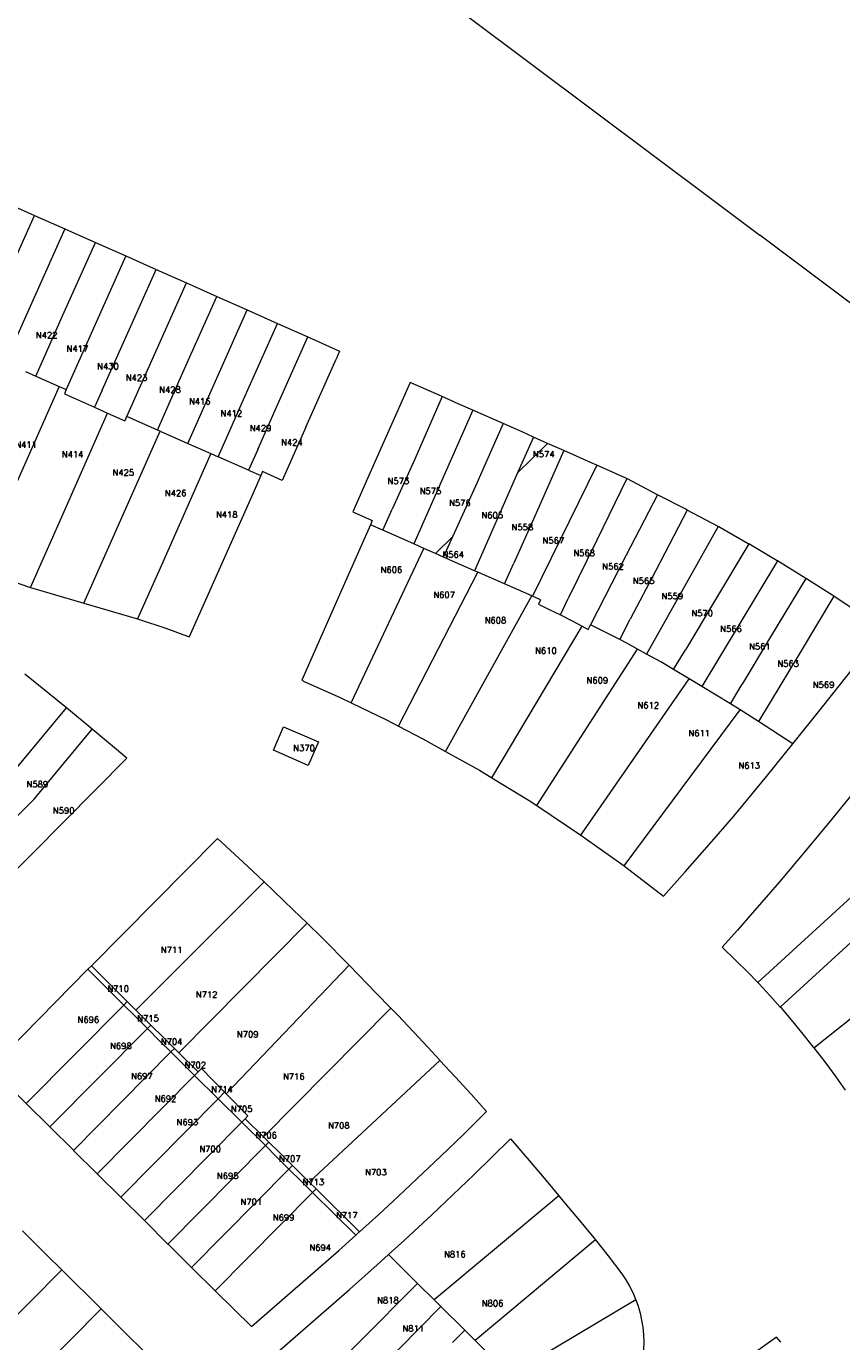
# Model space of a CAD drawing. Header units: metres. Extents: x 106308 to 107308, y 445607 to 446552.
# Tile 15 of 21: x 106888 to 107020, y 446117 to 446330. Entities that reach past the tile are written whole.
import ezdxf
from ezdxf.enums import TextEntityAlignment as Align

# ---------------------------------------------------------------- set-up
doc = ezdxf.new("R2010")
doc.units = ezdxf.units.M
doc.header["$MEASUREMENT"] = 0
doc.layers.add('Definitief', color=62, linetype='Continuous', lineweight=0)
doc.layers.add('perceelnummer', color=62, linetype='Continuous', lineweight=0)
doc.styles.get("Standard").update_dxf_attribs({"font": 'romans.shx'})

msp = doc.modelspace()

# ---------------------------------------------------------------- linework, layer by layer
at = {"layer": 'Definitief'}
for p, q in [((106884.425, 446301.744), (106889.359, 446299.55)), ((106883.828, 446287.161), (106889.359, 446299.55)), ((106889.359, 446299.55), (106894.293, 446297.356)), ((106894.293, 446297.356), (106884.602, 446275.648)), ((106894.293, 446297.356), (106899.227, 446295.162)), ((106893.699, 446282.778), (106899.227, 446295.162)), ((106899.227, 446295.162), (106904.161, 446292.968)), ((106904.161, 446292.968), (106894.479, 446271.278)), ((106904.161, 446292.968), (106909.095, 446290.774)), ((106903.57, 446278.395), (106909.095, 446290.774)), ((106909.095, 446290.774), (106914.03, 446288.579)), ((106904.345, 446266.886), (106914.03, 446288.579)), ((106914.03, 446288.579), (106918.963, 446286.385)), ((106913.44, 446274.012), (106918.963, 446286.385)), ((106918.963, 446286.385), (106923.897, 446284.191)), ((106891.062, 446276.876), (106893.699, 446282.778)), ((106914.224, 446262.523), (106923.897, 446284.191)), ((106923.897, 446284.191), (106928.831, 446281.997)), ((106923.311, 446269.629), (106928.831, 446281.997)), ((106928.831, 446281.997), (106933.765, 446279.803)), ((106900.318, 446271.152), (106903.57, 446278.395)), ((106928.237, 446267.442), (106933.765, 446279.803)), ((106889.557, 446273.456), (106891.062, 446276.876)), ((106933.41, 446265.145), (106938.334, 446276.176)), ((106887.86, 446274.206), (106889.557, 446273.456)), ((106910.815, 446268.13), (106913.44, 446274.012)), ((106893.335, 446271.784), (106880.327, 446242.405)), ((106889.557, 446273.456), (106893.335, 446271.784)), ((106893.335, 446271.784), (106894.479, 446271.278)), ((106894.508, 446271.265), (106894.203, 446270.575)), ((106894.203, 446270.575), (106899.097, 446268.384)), ((106894.479, 446271.278), (106894.508, 446271.265)), ((106900.318, 446271.152), (106899.097, 446268.384)), ((106920.697, 446263.745), (106923.311, 446269.629)), ((106955.583, 446270.12), (106951.104, 446259.96)), ((106893.549, 446250.088), (106901.215, 446267.436)), ((106899.097, 446268.384), (106901.215, 446267.436)), ((106901.215, 446267.436), (106903.995, 446266.192)), ((106909.317, 446264.69), (106910.815, 446268.13)), ((106925.63, 446261.557), (106928.237, 446267.442)), ((106960.519, 446267.929), (106950.951, 446246.205)), ((106965.449, 446265.743), (106960.519, 446267.929)), ((106904.313, 446266.9), (106903.995, 446266.192)), ((106904.313, 446266.9), (106904.345, 446266.886)), ((106909.317, 446264.69), (106904.345, 446266.886)), ((106965.449, 446265.743), (106960.976, 446255.601)), ((106897.37, 446236.558), (106909.766, 446264.492)), ((106909.766, 446264.492), (106909.317, 446264.69)), ((106909.766, 446264.492), (106914.224, 446262.523)), ((106919.183, 446260.334), (106920.697, 446263.745)), ((106970.386, 446263.551), (106967.817, 446257.735)), ((106972.696, 446262.523), (106970.386, 446263.551)), ((106914.224, 446262.523), (106917.973, 446260.868)), ((106925.63, 446261.557), (106924.118, 446258.154)), ((106967.817, 446257.735), (106972.696, 446262.523)), ((106975.322, 446261.355), (106970.841, 446251.215)), ((106975.322, 446261.355), (106972.696, 446262.523)), ((106917.973, 446260.868), (106919.183, 446260.334)), ((106924.118, 446258.154), (106919.183, 446260.334)), ((106951.104, 446259.96), (106947.441, 446251.834)), ((106980.675, 446258.975), (106970.242, 446237.697)), ((106980.675, 446258.975), (106980.326, 446259.13)), ((106924.118, 446258.154), (106926.091, 446257.283)), ((106967.817, 446257.735), (106960.8, 446241.849)), ((106985.555, 446256.799), (106980.709, 446246.831)), ((106990.567, 446254.192), (106985.555, 446256.799)), ((106960.976, 446255.601), (106957.321, 446247.461)), ((106924.566, 446253.827), (106914.45, 446231.126)), ((106990.567, 446254.192), (106985.461, 446244.367)), ((106945.926, 446248.431), (106947.441, 446251.834)), ((106970.841, 446251.215), (106967.224, 446243.087)), ((106995.357, 446251.698), (106990.253, 446241.877)), ((107000.404, 446249.037), (106995.357, 446251.698)), ((106888.675, 446239.114), (106893.549, 446250.088)), ((106945.926, 446248.431), (106943.916, 446249.321)), ((106950.951, 446246.205), (106945.926, 446248.431)), ((107000.404, 446249.037), (106988.779, 446228.294)), ((106952.599, 446245.475), (106950.951, 446246.205)), ((106954.476, 446244.643), (106957.3, 446247.414)), ((106955.798, 446244.058), (106957.3, 446247.414)), ((106957.3, 446247.414), (106957.321, 446247.461)), ((106980.709, 446246.831), (106976.049, 446237.358)), ((107005.37, 446246.185), (106999.65, 446236.652)), ((106940.808, 446220.382), (106952.599, 446245.475)), ((106954.476, 446244.643), (106952.599, 446245.475)), ((106955.798, 446244.058), (106954.476, 446244.643)), ((106985.461, 446244.367), (106979.675, 446233.066)), ((106961.36, 446241.603), (106960.8, 446241.849)), ((106965.697, 446239.696), (106967.224, 446243.087)), ((106990.253, 446241.877), (106986.108, 446233.951)), ((107010.034, 446243.435), (106997.757, 446223.015)), ((107014.637, 446240.603), (107010.034, 446243.435)), ((106948.489, 446216.586), (106961.36, 446241.603)), ((106965.697, 446239.696), (106961.36, 446241.603)), ((106970.112, 446237.754), (106965.697, 446239.696)), ((107014.637, 446240.603), (107008.917, 446231.095)), ((106956.122, 446212.495), (106970.112, 446237.754)), ((106970.242, 446237.697), (106970.112, 446237.754)), ((106971.534, 446237.129), (106970.242, 446237.697)), ((107019.168, 446237.695), (107013.544, 446228.313)), ((106897.37, 446236.558), (106906.068, 446234.012)), ((106972.956, 446235.52), (106974.76, 446234.657)), ((106974.76, 446234.657), (106976.049, 446237.358)), ((106999.65, 446236.652), (106995.08, 446228.987)), ((106974.76, 446234.657), (106976.587, 446233.782)), ((106976.587, 446233.782), (106978.3, 446232.819)), ((106984.401, 446230.651), (106986.108, 446233.951)), ((106963.618, 446208.23), (106978.3, 446232.819)), ((106984.401, 446230.651), (106979.675, 446233.066)), ((107008.917, 446231.095), (107004.316, 446223.423)), ((106970.914, 446203.695), (106987.304, 446229.102)), ((106988.779, 446228.294), (106987.304, 446229.102)), ((106993.149, 446225.788), (106995.08, 446228.987)), ((107013.544, 446228.313), (107008.825, 446220.479)), ((106894.555, 446219.598), (106887.781, 446225.063)), ((106995.668, 446224.271), (106993.149, 446225.788)), ((106932.743, 446224.049), (106933.256, 446223.82)), ((106978.089, 446198.92), (106995.668, 446224.271)), ((106997.757, 446223.015), (106995.668, 446224.271)), ((107002.406, 446220.216), (106997.757, 446223.015)), ((107002.406, 446220.216), (107004.316, 446223.423)), ((107008.825, 446220.479), (107006.945, 446217.342)), ((106885.063, 446208.171), (106894.555, 446219.598)), ((106898.722, 446216.139), (106894.555, 446219.598)), ((106985.121, 446193.907), (107003.97, 446219.275)), ((107003.97, 446219.275), (107002.406, 446220.216)), ((106889.273, 446204.762), (106898.722, 446216.139)), ((106904.336, 446211.389), (106898.722, 446216.139)), ((106928.145, 446212.7), (106929.801, 446216.512)), ((106929.801, 446216.512), (106935.461, 446214.049)), ((107012.526, 446213.713), (107006.945, 446217.342)), ((106935.461, 446214.049), (106933.801, 446210.226)), ((106933.801, 446210.226), (106928.145, 446212.7)), ((106904.336, 446211.389), (106883.868, 446190.741)), ((106879.584, 446194.985), (106889.273, 446204.762)), ((106970.914, 446203.695), (106978.089, 446198.92)), ((106919.077, 446198.383), (106898.585, 446177.679)), ((106978.089, 446198.92), (106985.121, 446193.907)), ((107006.85, 446174.964), (107032.262, 446198.261)), ((107010.492, 446170.975), (107036.297, 446194.636)), ((106926.649, 446191.308), (106905.821, 446170.48)), ((107010.341, 446191.292), (107005.964, 446186.285)), ((106933.634, 446184.598), (106912.809, 446163.53)), ((106936.093, 446182.198), (106933.634, 446184.598)), ((106940.45, 446177.777), (106936.093, 446182.198)), ((107001.055, 446180.724), (107003.283, 446178.551)), ((106898.585, 446177.679), (106898.023, 446177.11)), ((106898.585, 446177.679), (106904.418, 446171.875)), ((106940.45, 446177.777), (106920.464, 446156.91)), ((106898.023, 446177.11), (106903.855, 446171.307)), ((107015.941, 446164.367), (107031.006, 446176.371)), ((106888.013, 446155.303), (106903.855, 446171.307)), ((106904.418, 446171.875), (106903.855, 446171.307)), ((106903.855, 446171.307), (106905.616, 446169.555)), ((106904.418, 446171.875), (106905.821, 446170.48)), ((106947.241, 446170.8), (106944.86, 446173.256)), ((106905.616, 446169.555), (106907.683, 446167.5)), ((106905.821, 446170.48), (106906.18, 446170.122)), ((106906.18, 446170.122), (106908.245, 446168.068)), ((106947.241, 446170.8), (106926.545, 446149.893)), ((106891.852, 446151.505), (106907.683, 446167.5)), ((106908.245, 446168.068), (106907.683, 446167.5)), ((106907.683, 446167.5), (106909.727, 446165.467)), ((106908.245, 446168.068), (106910.291, 446166.034)), ((106909.727, 446165.467), (106911.512, 446163.692)), ((106910.291, 446166.034), (106912.075, 446164.26)), ((106895.69, 446147.707), (106911.512, 446163.692)), ((106912.075, 446164.26), (106911.512, 446163.692)), ((106911.512, 446163.692), (106915.342, 446159.884)), ((106912.075, 446164.26), (106912.809, 446163.53)), ((106912.809, 446163.53), (106915.904, 446160.453)), ((106915.904, 446160.453), (106916.446, 446161)), ((106916.446, 446161), (106920.231, 446157.147)), ((106933.941, 446142.571), (106955.201, 446162.329)), ((106955.201, 446162.329), (106955.18, 446162.351)), ((106899.523, 446143.902), (106915.342, 446159.884)), ((106915.342, 446159.884), (106915.904, 446160.453)), ((106919.169, 446156.074), (106915.342, 446159.884)), ((106919.169, 446156.074), (106920.231, 446157.147)), ((106920.231, 446157.147), (106920.464, 446156.91)), ((106920.464, 446156.91), (106924.015, 446153.295)), ((106888.013, 446155.303), (106891.852, 446151.505)), ((106903.355, 446140.097), (106919.169, 446156.074)), ((106923.005, 446152.274), (106919.169, 446156.074)), ((106907.187, 446136.293), (106923.005, 446152.274)), ((106923.005, 446152.274), (106923.568, 446152.842)), ((106923.005, 446152.274), (106926.842, 446148.473)), ((106923.568, 446152.842), (106924.015, 446153.295)), ((106923.568, 446152.842), (106926.545, 446149.893)), ((106926.545, 446149.893), (106927.405, 446149.042)), ((106911.019, 446132.489), (106926.842, 446148.473)), ((106927.405, 446149.042), (106926.842, 446148.473)), ((106926.842, 446148.473), (106928.605, 446146.727)), ((106927.405, 446149.042), (106929.168, 446147.296)), ((106960.704, 446143.751), (106966.671, 446149.565)), ((106895.69, 446147.707), (106899.523, 446143.902)), ((106928.605, 446146.727), (106930.679, 446144.673)), ((106929.168, 446147.296), (106931.242, 446145.242)), ((106899.523, 446143.902), (106903.355, 446140.097)), ((106914.86, 446128.693), (106930.679, 446144.673)), ((106931.242, 446145.242), (106930.679, 446144.673)), ((106930.679, 446144.673), (106932.724, 446142.649)), ((106931.242, 446145.242), (106933.287, 446143.218)), ((106953.868, 446137.261), (106960.704, 446143.751)), ((106932.724, 446142.649), (106934.518, 446140.874)), ((106933.287, 446143.218), (106933.941, 446142.571)), ((106933.941, 446142.571), (106935.081, 446141.443)), ((106935.081, 446141.443), (106934.518, 446140.874)), ((106935.081, 446141.443), (106942.124, 446134.475)), ((106903.355, 446140.097), (106907.187, 446136.293)), ((106918.7, 446124.897), (106934.518, 446140.874)), ((106934.518, 446140.874), (106941.529, 446133.938)), ((106974.492, 446140.327), (106954.253, 446123.437)), ((106974.492, 446140.327), (106975.475, 446139.13)), ((106949.472, 446133.166), (106953.868, 446137.261)), ((106907.187, 446136.293), (106911.019, 446132.489)), ((106941.529, 446133.938), (106942.102, 446134.455)), ((106942.102, 446134.455), (106942.124, 446134.475)), ((106946.851, 446130.779), (106949.421, 446133.12)), ((106949.421, 446133.12), (106949.472, 446133.166)), ((106980.479, 446133.156), (106960.925, 446116.82)), ((106911.019, 446132.489), (106911.044, 446132.464)), ((106911.044, 446132.464), (106914.86, 446128.693)), ((106945.02, 446129.112), (106946.851, 446130.779)), ((106946.851, 446130.779), (106951.578, 446126.091)), ((106914.86, 446128.693), (106918.7, 446124.897)), ((106940.533, 446125.117), (106945.02, 446129.112)), ((106893.76, 446128.294), (106876.208, 446110.555)), ((106893.76, 446128.294), (106900.161, 446121.953)), ((106918.7, 446124.897), (106924.572, 446119.094)), ((106928.756, 446114.9), (106940.533, 446125.117)), ((106949.577, 446124.082), (106951.578, 446126.091)), ((106951.578, 446126.091), (106954.253, 446123.437)), ((106938.484, 446105.264), (106955.366, 446122.333)), ((106944.175, 446118.697), (106949.577, 446124.082)), ((106954.253, 446123.437), (106955.366, 446122.333)), ((106955.366, 446122.333), (106959.239, 446118.492)), ((106987.017, 446123.418), (106967.186, 446111.634)), ((106900.161, 446121.953), (106882.591, 446104.218)), ((106934.648, 446109.064), (106944.175, 446118.697)), ((106957.247, 446116.488), (106959.239, 446118.492)), ((106959.239, 446118.492), (106960.925, 446116.82)), ((106960.925, 446116.82), (106963.034, 446114.728))]:
    msp.add_line(p, q, dxfattribs=at)
at = {"layer": 'Definitief', "flags": 128}
for points in [[(106909.753, 446369.314), (107000, 446301.71), (107007.162, 446296.345)], [(107114.215, 446231.71), (107071.585, 446267.727), (107051.596, 446283.479), (107039.81, 446271.124), (107023.626, 446284.015), (107007.162, 446296.345)], [(106933.765, 446279.803), (106938.898, 446277.52), (106938.334, 446276.176)], [(106955.583, 446270.12), (106950.389, 446272.428), (106943.456, 446256.833), (106941.045, 446251.394), (106942.603, 446250.704), (106944.21, 446249.984), (106943.916, 446249.321)], [(106960.519, 446267.929), (106958.176, 446268.968), (106955.583, 446270.12)], [(106970.386, 446263.551), (106968.531, 446264.376), (106965.449, 446265.743)], [(106933.41, 446265.145), (106929.583, 446256.522), (106926.37, 446257.966), (106926.091, 446257.283)], [(106980.326, 446259.13), (106980.035, 446259.259), (106975.322, 446261.355)], [(106917.973, 446260.868), (106909.969, 446242.766), (106906.068, 446234.012)], [(106985.555, 446256.799), (106985.42, 446256.869), (106980.675, 446258.975)], [(106926.091, 446257.283), (106925.767, 446256.543), (106924.566, 446253.827)], [(106995.357, 446251.698), (106995.135, 446251.815), (106990.567, 446254.192)], [(106943.916, 446249.321), (106940.058, 446240.62), (106932.743, 446224.049)], [(107005.37, 446246.185), (107005.29, 446246.232), (107000.404, 446249.037)], [(107010.034, 446243.435), (107010.006, 446243.452), (107005.37, 446246.185)], [(106960.8, 446241.849), (106958.606, 446242.814), (106955.798, 446244.058)], [(106880.327, 446242.405), (106880.572, 446242.286), (106885.246, 446240.321), (106888.675, 446239.114)], [(107019.168, 446237.695), (107014.725, 446240.549), (107014.637, 446240.603)], [(106888.675, 446239.114), (106896.831, 446236.716), (106897.37, 446236.558)], [(107012.526, 446213.713), (107017.364, 446219.76), (107022.76, 446226.553), (107027.172, 446232.396), (107023.901, 446234.589), (107019.243, 446237.647), (107019.168, 446237.695)], [(106971.534, 446237.129), (106971.191, 446236.433), (106972.956, 446235.52)], [(106906.068, 446234.012), (106906.373, 446233.923), (106910.685, 446232.539), (106914.45, 446231.126)], [(106978.3, 446232.819), (106979.255, 446232.283), (106979.675, 446233.066)], [(106987.304, 446229.102), (106985.557, 446230.06), (106984.401, 446230.651)], [(106993.149, 446225.788), (106991.093, 446227.025), (106988.779, 446228.294)], [(106933.256, 446223.82), (106938.984, 446221.268), (106940.808, 446220.382)], [(106940.808, 446220.382), (106946.53, 446217.603), (106948.489, 446216.586)], [(107006.945, 446217.342), (107003.982, 446219.268), (107003.97, 446219.275)], [(106948.489, 446216.586), (106952.407, 446214.55), (106956.122, 446212.495)], [(106956.122, 446212.495), (106961.612, 446209.459), (106963.618, 446208.23)], [(106985.121, 446193.907), (106985.387, 446193.717), (106991.517, 446189.006), (106995.039, 446192.949), (106998.986, 446197.463), (107002.923, 446202.002), (107008.269, 446208.418), (107012.526, 446213.713)], [(106963.618, 446208.23), (106969.703, 446204.501), (106970.914, 446203.695)], [(107022.54, 446206.034), (107018.819, 446201.439), (107014.606, 446196.344), (107010.341, 446191.292)], [(106926.649, 446191.308), (106923.966, 446193.86), (106919.077, 446198.383)], [(106933.634, 446184.598), (106931.379, 446186.798), (106926.649, 446191.308)], [(107005.964, 446186.285), (107003.531, 446183.486), (107001.055, 446180.724)], [(106944.86, 446173.256), (106940.488, 446177.739), (106940.45, 446177.777)], [(107003.283, 446178.551), (107005.166, 446176.697), (107006.85, 446174.964)], [(106898.023, 446177.11), (106882.177, 446161.078), (106888.013, 446155.303)], [(107006.85, 446174.964), (107007.008, 446174.802), (107008.808, 446172.867), (107010.492, 446170.975)], [(106955.18, 446162.351), (106951.785, 446166.028), (106948.344, 446169.663), (106947.241, 446170.8)], [(107010.492, 446170.975), (107010.565, 446170.894), (107012.279, 446168.882), (107013.949, 446166.834)], [(107013.949, 446166.834), (107015.85, 446164.484), (107015.941, 446164.367)], [(107015.941, 446164.367), (107017.699, 446162.091), (107019.494, 446159.659), (107021.008, 446157.508)], [(106962.763, 446154.016), (106960.269, 446156.825), (106957.741, 446159.603), (106955.201, 446162.329)], [(106951.496, 446143.141), (106955.3, 446146.715), (106959.056, 446150.341), (106962.763, 446154.016)], [(106891.852, 446151.505), (106895.677, 446147.72), (106895.69, 446147.707)], [(106966.671, 446149.565), (106969.393, 446146.431), (106972.459, 446142.802), (106974.492, 446140.327)], [(106942.124, 446134.475), (106945.268, 446137.313), (106948.399, 446140.208), (106951.496, 446143.141)], [(106975.475, 446139.13), (106977.873, 446136.325), (106980.222, 446133.478), (106980.479, 446133.156)], [(106887.373, 446134.63), (106891.413, 446130.618), (106893.76, 446128.294)], [(106935.425, 446128.506), (106938.78, 446131.462), (106941.529, 446133.938)], [(106980.479, 446133.156), (106982.522, 446130.591), (106984.771, 446127.665)], [(106924.572, 446119.094), (106930.009, 446123.788), (106935.425, 446128.506)], [(106984.771, 446127.665), (106985.415, 446126.68), (106986, 446125.659), (106986.522, 446124.604), (106986.981, 446123.52), (106987.017, 446123.418)], [(106987.017, 446123.418), (106987.374, 446122.411), (106987.699, 446121.28), (106987.957, 446120.132), (106988.146, 446118.97), (106988.264, 446117.799), (106988.313, 446116.624), (106988.291, 446115.447), (106988.199, 446114.274), (106988.037, 446113.108)], [(106900.161, 446121.953), (106904.276, 446117.878), (106906.939, 446115.268)], [(107010.55, 446116.575), (107009.856, 446117.366), (107006.452, 446114.913), (107003.912, 446112.939), (107001.448, 446110.787)]]:
    msp.add_lwpolyline(points, dxfattribs=at)

# ---------------------------------------------------------------- texts
at = {"layer": 'perceelnummer', "linetype": 'Continuous', "lineweight": 0}
for s, p in [('N422', (106889.561, 446280.608)), ('N417', (106894.543, 446278.416)), ('N430', (106899.523, 446275.54)), ('N423', (106904.164, 446273.689)), ('N428', (106909.594, 446271.743)), ('N416', (106914.431, 446269.843)), ('N412', (106919.56, 446267.895)), ('N429', (106924.302, 446265.509)), ('N424', (106929.399, 446263.184)), ('N411', (106886.224, 446262.814)), ('N414', (106893.772, 446261.239)), ('N574', (106970.301, 446261.274)), ('N425', (106902.004, 446258.283)), ('N573', (106946.694, 446256.906)), ('N426', (106910.509, 446254.953)), ('N575', (106951.9, 446255.285)), ('N576', (106956.684, 446253.372)), ('N418', (106918.817, 446251.461)), ('N605', (106961.942, 446251.355)), ('N558', (106966.834, 446249.421)), ('N567', (106971.867, 446247.252)), ('N564', (106955.601, 446244.97)), ('N568', (106976.863, 446245.224)), ('N606', (106945.564, 446242.499)), ('N562', (106981.564, 446243.036)), ('N565', (106986.535, 446240.705)), ('N607', (106954.126, 446238.426)), ('N559', (106991.187, 446238.212)), ('N570', (106996.047, 446235.446)), ('N608', (106962.462, 446234.284)), ('N566', (107000.733, 446232.902)), ('N610', (106970.658, 446229.362)), ('N561', (107005.413, 446230.03)), ('N563', (107010.004, 446227.242)), ('N609', (106979.013, 446224.531)), ('N569', (107015.762, 446223.822)), ('N612', (106987.275, 446220.495)), ('N611', (106995.558, 446215.965)), ('N370', (106931.373, 446213.553)), ('N613', (107003.683, 446210.699)), ('N589', (106888.056, 446207.67)), ('N590', (106892.333, 446203.393)), ('N711', (106909.872, 446180.778)), ('N710', (106901.167, 446174.474)), ('N712', (106915.543, 446173.513)), ('N696', (106896.337, 446169.427)), ('N715', (106906.023, 446169.662)), ('N709', (106922.217, 446167.05)), ('N698', (106901.611, 446165.176)), ('N704', (106909.858, 446165.861)), ('N702', (106913.694, 446162.061)), ('N697', (106905.027, 446160.256)), ('N716', (106929.704, 446160.205)), ('N692', (106908.863, 446156.595)), ('N714', (106918.028, 446158.111)), ('N705', (106921.232, 446154.94)), ('N693', (106912.419, 446152.794)), ('N708', (106937.02, 446152.253)), ('N706', (106925.212, 446150.669)), ('N700', (106916.115, 446148.433)), ('N707', (106929.048, 446146.868)), ('N695', (106918.97, 446144.071)), ('N703', (106943.043, 446144.664)), ('N713', (106932.884, 446143.067)), ('N701', (106922.806, 446139.851)), ('N699', (106928.042, 446137.31)), ('N717', (106938.309, 446137.692)), ('N694', (106933.997, 446132.422)), ('N816', (106955.862, 446131.325)), ('N818', (106944.992, 446123.862)), ('N806', (106961.996, 446123.354)), ('N811', (106949.11, 446119.285))]:
    msp.add_text(s, height=1, dxfattribs=at).set_placement(p, align=Align.TOP_LEFT)

doc.saveas('drawing.dxf')
